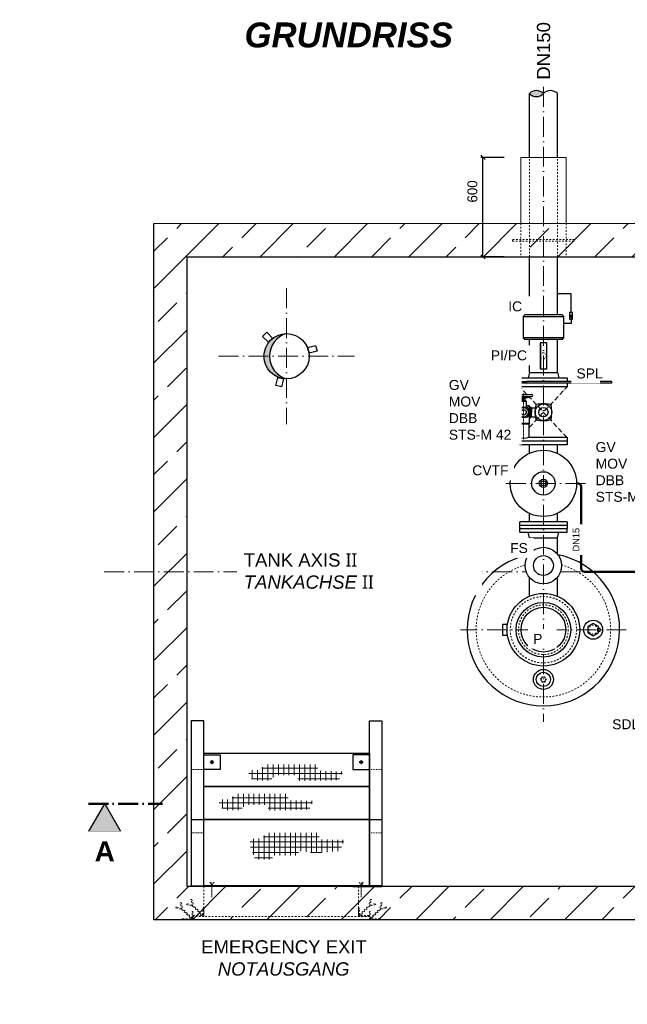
# Model space of a CAD drawing. Header units: millimetres. Extents: x -48448 to 452754, y -13941 to 17062.
# Tile 27 of 256: x -19468 to -15802, y -7343 to -1403. Entities that reach past the tile are written whole.
import ezdxf

# ---------------------------------------------------------------- set-up
doc = ezdxf.new("R2010")
doc.units = ezdxf.units.MM
for name, pattern in [('ACAD_ISO10W100', [18, 12, -3, 0, -3]), ('JIS_02_1.0', [2, 1, -1]), ('STRICHPUNKT', [25.4, 12.7, -6.35, 0, -6.35])]:
    doc.linetypes.add(name, pattern=pattern)
for name, color, linetype in [('0_POL_masch Installation Bestand', 7, 'Continuous'), ('Beschriftung', 7, 'Continuous'), ('Detail Rohrdurchführung', 7, 'Continuous')]:
    doc.layers.add(name, color=color, linetype=linetype)
doc.layers.add('Bemaßung', color=7, linetype='Continuous', lineweight=13)
doc.styles.add('LBB3.5M1000', font='isocp.shx', dxfattribs={"height": 3.5})
doc.dimstyles.new('DIN', dxfattribs={"dimtxt": 2.5, "dimasz": 2.5, "dimexe": 1.25, "dimexo": 0.625, "dimtad": 1, "dimtih": 1, "dimdec": 4, "dimdsep": 46, "dimlunit": 6, "dimtxsty": 'Standard', "dimcen": 2.5, "dimadec": 0, "dimazin": 0, "dimtfac": 1, "dimtdec": 4, "dimtmove": 0, "dimatfit": 3, "dimfxl": 0, "dimtvp": 1, "dimtolj": 1, "dimtzin": 0, "dimarcsym": 0})

# ---------------------------------------------------------------- blocks, each defined once
blk = doc.blocks.new('_Oblique')
at = {"color": 0, "linetype": 'ByBlock', "lineweight": -2}
blk.add_line((-0.5, -0.5), (0.5, 0.5), dxfattribs=at)
blk = doc.blocks.new('*D4')
at = {"layer": 'Bemaßung', "color": 0, "lineweight": -2, "transparency": 16777216}
for p, q in [((-16544.6, -2233.3), (-16685.2, -2233.3)), ((-16672.7, -2833.3), (-16672.7, -2233.3)), ((-16544.6, -2833.3), (-16685.2, -2833.3))]:
    blk.add_line(p, q, dxfattribs=at)
at = {"layer": 'DEFPOINTS', "color": 0, "transparency": 16777216}
for p in [(-16672.7, -2233.3), (-16444.6, -2233.3), (-16444.6, -2833.3)]:
    blk.add_point(p, dxfattribs=at)
at = {"layer": 'Bemaßung', "color": 0, "lineweight": -2, "transparency": 16777216, "xscale": 25, "yscale": 25, "zscale": 25}
for p, rotation in [((-16672.7, -2233.3), 90), ((-16672.7, -2833.3), 270)]:
    blk.add_blockref('_Oblique', p, dxfattribs=dict(at, rotation=rotation))
at = {"layer": 'Bemaßung', "color": 0, "transparency": 16777216, "insert": (-16736.4, -2439), "char_height": 60, "attachment_point": 5, "rotation": 90}
blk.add_mtext('\\A1;600', dxfattribs=at)

msp = doc.modelspace()

# ---------------------------------------------------------------- hatches: boundary and pattern name
at = {"lineweight": 13}
h = msp.add_hatch(dxfattribs=at)
h.set_pattern_fill('ANSI33', color=256, scale=50, style=0)
h.set_pattern_definition([(45, (66735.4, -1596.67), (-224.5064, 224.5064), []), (45, (66959.92, -1596.67), (-224.5064, 224.5064), [158.75, -79.375])])
h.paths.add_polyline_path([(-16308.113, -2633.305), (-18658.113, -2633.305), (-18658.113, -6833.305), (-14558.113, -6833.305), (-14558.113, -6633.305), (-18458.113, -6633.305), (-18458.113, -2833.305), (-16308.113, -2833.305)])
h.paths.add_polyline_path([(-15428.113, -2633.305), (-16308.113, -2633.305), (-16308.113, -2833.305), (-15428.113, -2833.305)], flags=17)
h.paths.add_polyline_path([(-14558.113, -2633.305), (-15428.113, -2633.305), (-15428.113, -2833.305), (-14558.113, -2833.305)])
h.paths.add_polyline_path([(-12808.113, -2633.305), (-14558.113, -2633.305), (-14558.113, -2833.305), (-12808.113, -2833.305)], flags=17)
h.paths.add_polyline_path([(-10458.113, -2633.305), (-12808.113, -2633.305), (-12808.113, -2833.305), (-10658.113, -2833.305), (-10658.113, -6633.305), (-14558.113, -6633.305), (-14558.113, -6833.305), (-10458.113, -6833.305)])
at = {"linetype": 'Continuous', "lineweight": -2, "ltscale": 10}
h = msp.add_hatch(color=256, dxfattribs=at)
h.dxf.hatch_style = 1
h.paths.add_polyline_path([(-16141.066, -3183.585), (-16146.477, -3192.956), (-16135.656, -3192.956)])
h = msp.add_hatch(color=256)
h.dxf.hatch_style = 1
h.paths.add_polyline_path([(-17858.113, -3296.805, 0.41421356), (-17994.613, -3433.305), (-17960.998, -3433.305, -0.33466015)])
h.paths.add_polyline_path([(-17960.998, -3433.305), (-17994.613, -3433.305, 0.41421356), (-17858.113, -3569.805, -0.33466015)])
at = {"lineweight": 9}
h = msp.add_hatch(dxfattribs=at)
h.set_pattern_fill('NET', color=253, scale=10)
h.set_pattern_definition([(0, (0, -1696.675), (0, 31.75), []), (90, (0, -1696.675), (-31.75, 2e-15), [])])
h.paths.add_polyline_path([(-18086.577, -5973.359), (-18084.501, -5931.85), (-18012.874, -5929.775), (-17992.112, -5896.568), (-17671.349, -5896.568), (-17667.196, -5934.963), (-17517.714, -5939.114), (-17541.59, -5991), (-17697.3, -5995.15), (-17789.689, -5996.188), (-17789.689, -5961.944), (-17926.714, -5961.944), (-17956.818, -5994.113), (-18050.244, -5994.113)])
h = msp.add_hatch(dxfattribs=at)
h.set_pattern_fill('NET', color=253, scale=10)
h.set_pattern_definition([(0, (-179.586, -1874.122), (0, 31.75), []), (90, (-179.586, -1874.122), (-31.75, 2e-15), [])])
h.paths.add_polyline_path([(-18266.163, -6150.806), (-18264.087, -6109.298), (-18192.46, -6107.223), (-18171.699, -6074.016), (-17850.935, -6074.016), (-17846.783, -6112.411), (-17697.3, -6116.562), (-17721.176, -6168.447), (-17876.887, -6172.598), (-17969.275, -6173.636), (-17969.275, -6139.392), (-18106.3, -6139.392), (-18136.404, -6171.56), (-18229.831, -6171.56)])
at = {"layer": 'Beschriftung'}
h = msp.add_hatch(color=256, dxfattribs=at)
h.dxf.hatch_style = 1
h.paths.add_polyline_path([(-18955.277, -6133.305), (-18857.303, -6303.001), (-19053.25, -6303.001)])

# ---------------------------------------------------------------- linework, layer by layer
at = {"linetype": 'ACAD_ISO10W100', "lineweight": 18, "ltscale": 10}
for p, q in [((-16308.113, -1808.795), (-16308.113, -5639.305)), ((-17858.113, -3023.305), (-17858.113, -3843.305)), ((-18268.113, -3433.305), (-17448.113, -3433.305)), ((-16054.113, -4200.306), (-16562.112, -4200.306)), ((-18958.113, -4733.305), (-16411.703, -4733.305)), ((-16204.522, -4733.305), (-15680.394, -4733.305)), ((-15807.907, -5083.305), (-16808.319, -5083.305))]:
    msp.add_line(p, q, dxfattribs=at)
at = {"lineweight": 13}
for p, q in [((-16444.613, -2633.305), (-16444.613, -2233.305)), ((-16444.613, -2233.305), (-16171.613, -2233.305)), ((-16171.613, -2233.305), (-16171.613, -2633.305)), ((-18658.113, -2633.305), (-10458.113, -2633.305))]:
    msp.add_line(p, q, dxfattribs=at)
at = {"linetype": 'JIS_02_1.0', "lineweight": 18, "ltscale": 10}
for p, q in [((-16392.263, -2833.305), (-16392.263, -2233.305)), ((-16223.963, -2833.305), (-16223.963, -2233.305)), ((-16444.613, -2633.305), (-16444.613, -2833.305)), ((-16171.613, -2633.305), (-16171.613, -2833.305)), ((-18358.113, -6633.305), (-18358.113, -6813.305)), ((-17423.113, -6633.305), (-17423.113, -6813.305))]:
    msp.add_line(p, q, dxfattribs=at)
for p, q in [((-18658.113, -6833.305), (-18658.113, -2633.305)), ((-18458.113, -6633.305), (-18458.113, -2833.305)), ((-18458.113, -2833.305), (-10658.113, -2833.305)), ((-18433.113, -6228.305), (-18358.113, -6228.305)), ((-17358.113, -6228.305), (-17283.113, -6228.305)), ((-10658.113, -6633.305), (-18458.113, -6633.305)), ((-10458.113, -6833.305), (-18658.113, -6833.305))]:
    msp.add_line(p, q)
at = {"linetype": 'Continuous', "ltscale": 10}
for p, q in [((-16392.263, -3184.306), (-16392.263, -2833.305)), ((-16223.963, -3184.306), (-16223.963, -2833.305)), ((-16185.613, -3321.306), (-16430.613, -3321.306)), ((-16392.263, -3531.306), (-16392.263, -3331.306)), ((-16392.263, -3331.306), (-16223.963, -3331.306)), ((-16223.963, -3531.306), (-16223.963, -3331.306)), ((-16450.613, -3564.306), (-16450.613, -3586.306)), ((-16450.613, -3564.306), (-16165.613, -3564.306)), ((-16392.263, -3531.306), (-16400.613, -3564.306)), ((-16392.263, -3531.306), (-16223.963, -3531.306)), ((-16223.963, -3531.306), (-16215.613, -3564.306)), ((-16165.613, -3564.306), (-16165.613, -3586.306)), ((-16450.613, -3586.306), (-16408.112, -3586.306)), ((-15898.113, -3596.306), (-16450.613, -3596.306)), ((-16450.613, -3596.306), (-16450.613, -3618.306)), ((-16165.613, -3618.306), (-16450.613, -3618.306)), ((-16408.112, -3596.306), (-16408.112, -3586.306)), ((-15898.113, -3586.306), (-16408.112, -3586.306)), ((-16165.613, -3596.306), (-16165.613, -3618.306)), ((-15898.113, -3586.306), (-15898.113, -3596.306)), ((-16165.613, -3946.306), (-16450.613, -3946.306)), ((-16450.612, -3968.306), (-16450.612, -3925.395)), ((-16165.613, -3968.306), (-16450.612, -3968.306)), ((-16165.613, -3924.306), (-16401.478, -3924.306)), ((-16392.263, -4018.871), (-16392.263, -3968.306)), ((-16223.962, -4018.872), (-16223.963, -3968.305)), ((-16165.613, -3924.306), (-16165.613, -3968.306)), ((-16392.263, -4432.306), (-16392.263, -4381.741)), ((-16223.954, -4432.304), (-16223.955, -4381.737))]:
    msp.add_line(p, q, dxfattribs=at)
at = {"linetype": 'ACAD_ISO10W100', "lineweight": 18, "ltscale": 2.5}
for p, q in [((-16408.258, -3663.782), (-16450.613, -3618.306)), ((-16393.074, -3862.527), (-16165.613, -3618.306)), ((-16165.613, -3924.306), (-16393.07, -3680.09))]:
    msp.add_line(p, q, dxfattribs=at)
at = {"lineweight": 50}
for p, q in [((-16108.113, -4200.306), (-16100.443, -4200.306)), ((-16080.443, -4220.306), (-16080.443, -4713.305)), ((-16060.443, -4733.305), (-15680.394, -4733.305))]:
    msp.add_line(p, q, dxfattribs=at)
at = {"linetype": 'Continuous', "lineweight": -2, "ltscale": 10}
for p, q in [((-16450.613, -4473.305), (-16450.612, -4454.305)), ((-16165.613, -4432.306), (-16450.612, -4432.306)), ((-16450.612, -4454.305), (-16450.612, -4432.306)), ((-16165.613, -4454.305), (-16450.612, -4454.305)), ((-16165.613, -4432.306), (-16165.613, -4454.305)), ((-16165.613, -4454.305), (-16165.613, -4473.305)), ((-16450.613, -4473.305), (-16165.613, -4473.305)), ((-16450.613, -4495.305), (-16450.613, -4473.305)), ((-16450.613, -4495.305), (-16165.613, -4495.305)), ((-16392.263, -4528.305), (-16400.613, -4495.305)), ((-16223.963, -4528.305), (-16215.613, -4495.305)), ((-16165.613, -4495.305), (-16165.613, -4473.305)), ((-16392.263, -4528.305), (-16223.963, -4528.305)), ((-16392.263, -4625.462), (-16392.263, -4528.305)), ((-16223.963, -4625.462), (-16223.963, -4528.305)), ((-16392.263, -4881.118), (-16392.263, -4767.149)), ((-16223.963, -4881.118), (-16223.963, -4767.149))]:
    msp.add_line(p, q, dxfattribs=at)
at = {"color": 253, "linetype": 'JIS_02_1.0', "lineweight": 9, "ltscale": 25}
for p, q in [((-18308.113, -5869.64), (-18308.113, -5895.351)), ((-17408.113, -5869.64), (-17408.113, -5895.351)), ((-18320.968, -5882.496), (-18295.258, -5882.496)), ((-17395.258, -5882.496), (-17420.968, -5882.496))]:
    msp.add_line(p, q, dxfattribs=at)
at = {"linetype": 'JIS_02_1.0', "lineweight": 18, "ltscale": 5}
for p, q in [((-18433.113, -5926.504), (-18358.113, -5926.504)), ((-17358.113, -5926.504), (-17283.113, -5926.504)), ((-18433.113, -6309.069), (-18358.113, -6309.069)), ((-17358.113, -6309.069), (-17283.113, -6309.069))]:
    msp.add_line(p, q, dxfattribs=at)
at = {"linetype": 'ACAD_ISO10W100', "lineweight": 50, "ltscale": 10}
msp.add_line((-19053.25, -6133.305), (-18606.972, -6133.305), dxfattribs=at)
at = {"linetype": 'ACAD_ISO10W100', "lineweight": 9, "ltscale": 0.5}
for p, q in [((-18308.113, -6628.353), (-18320.819, -6606.346)), ((-18295.407, -6606.346), (-18308.113, -6628.353)), ((-18308.113, -6696.473), (-18308.113, -6609.467)), ((-17420.819, -6606.346), (-17408.113, -6628.353)), ((-17408.113, -6628.353), (-17395.407, -6606.346)), ((-17408.113, -6696.473), (-17408.113, -6609.467))]:
    msp.add_line(p, q, dxfattribs=at)
at = {"linetype": 'JIS_02_1.0', "lineweight": 18, "ltscale": 10}
for points in [[(-16494.613, -2738.305), (-16121.613, -2738.305), (-16121.613, -2728.305), (-16494.613, -2728.305)], [(-18423.113, -6833.305), (-17358.113, -6833.305), (-17358.113, -6813.305), (-18423.113, -6813.305)]]:
    msp.add_lwpolyline(points, close=True, dxfattribs=at)
at = {"linetype": 'Continuous', "lineweight": -2, "ltscale": 10}
for points in [[(-16141.066, -3169.585), (-16141.066, -3056.505), (-16223.963, -3056.505), (-16223.963, -3056.505)], [(-16141.066, -3189.833), (-16141.066, -3236.505), (-16185.613, -3236.505), (-16185.613, -3236.505)]]:
    msp.add_lwpolyline(points, dxfattribs=at)
for points in [[(-16150.057, -3210.08), (-16132.075, -3210.08), (-16132.075, -3169.585), (-16150.057, -3169.585)], [(-16141.066, -3183.585), (-16146.477, -3192.956), (-16135.656, -3192.956)]]:
    msp.add_lwpolyline(points, close=True, dxfattribs=at)
for points in [[(-17977.614, -3289.056), (-17942.259, -3324.411), (-17967.007, -3349.16), (-18002.363, -3313.804)], [(-17673.438, -3401.939), (-17721.735, -3414.88), (-17730.793, -3381.073), (-17682.497, -3368.132)], [(-17923.286, -3608.921), (-17910.345, -3560.625), (-17876.538, -3569.684), (-17889.479, -3617.98)], [(-16008.113, -5120.256), (-15976.113, -5101.781), (-15976.113, -5064.83), (-16008.113, -5046.355), (-16040.113, -5064.83), (-16040.113, -5101.781)], [(-18433.113, -6628.353), (-18358.113, -6628.353), (-18358.113, -5633.487), (-18433.113, -5633.487)], [(-17283.113, -6628.353), (-17358.113, -6628.353), (-17358.113, -5633.487), (-17283.113, -5633.487)], [(-17358.113, -6028.353), (-18358.113, -6028.353), (-18358.113, -5828.401), (-17358.113, -5828.401)], [(-18307.865, -5873.95), (-18315.575, -5877.645), (-18315.823, -5886.191), (-18308.361, -5891.041), (-18300.651, -5887.346), (-18300.403, -5878.801)], [(-17408.361, -5873.95), (-17400.651, -5877.645), (-17400.403, -5886.191), (-17407.865, -5891.041), (-17415.575, -5887.346), (-17415.823, -5878.801)], [(-17358.113, -6228.305), (-18358.113, -6228.305), (-18358.113, -6028.353), (-17358.113, -6028.353)], [(-17358.113, -6628.353), (-18358.113, -6628.353), (-18358.113, -6228.353), (-17358.113, -6228.353)], [(-18433.113, -6628.353), (-18258.113, -6628.353), (-18258.113, -6633.305), (-18433.113, -6633.305)], [(-17283.113, -6628.353), (-17458.113, -6628.353), (-17458.113, -6633.305), (-17283.113, -6633.305)]]:
    msp.add_lwpolyline(points, close=True)
at = {"linetype": 'Continuous', "ltscale": 10}
for points in [[(-16323.641, -3353.316), (-16327.468, -3353.316), (-16327.468, -3509.297), (-16323.641, -3509.297)], [(-16323.641, -3351.307), (-16288.885, -3351.307), (-16288.885, -3511.306), (-16323.641, -3511.306)]]:
    msp.add_lwpolyline(points, close=True, dxfattribs=at)
for points in [[(-16524.722, -5051.035), (-16555.383, -5051.035), (-16555.383, -5115.576), (-16524.722, -5115.576)], [(-15976.113, -5091.503), (-15964.817, -5091.503), (-15964.817, -5075.107), (-15976.113, -5075.107)], [(-18358.113, -5838.487), (-18258.113, -5838.487), (-18258.113, -5926.504), (-18358.113, -5926.504)], [(-17358.113, -5838.487), (-17458.113, -5838.487), (-17458.113, -5926.504), (-17358.113, -5926.504)]]:
    msp.add_lwpolyline(points)
at = {"linetype": 'JIS_02_1.0', "lineweight": 18, "ltscale": 5}
msp.add_lwpolyline([(-16326.588, -5383.305), (-16317.35, -5399.305), (-16298.875, -5399.305), (-16289.638, -5383.305), (-16298.875, -5367.305), (-16317.35, -5367.305)], close=True, dxfattribs=at)
at = {"linetype": 'JIS_02_1.0', "lineweight": 18, "ltscale": 10}
for points in [[(-18424.543, -6751.118), (-18435.103, -6711.705), (-18429.308, -6710.152), (-18419.163, -6748.012)], [(-17356.683, -6751.118), (-17346.122, -6711.705), (-17351.918, -6710.152), (-17362.062, -6748.012)], [(-18491.096, -6765.323), (-18524.714, -6756.315), (-18526.266, -6762.11), (-18488.406, -6772.255)], [(-18489.543, -6771.118), (-18500.103, -6731.705), (-18494.308, -6730.152), (-18484.163, -6768.012)], [(-18489.543, -6771.118), (-18432.406, -6828.255), (-18428.163, -6824.012), (-18484.163, -6768.012)], [(-18426.096, -6745.323), (-18459.714, -6736.315), (-18461.266, -6742.11), (-18423.406, -6752.255)], [(-18424.543, -6751.118), (-18367.406, -6808.255), (-18363.163, -6804.012), (-18419.163, -6748.012)], [(-17356.683, -6751.118), (-17413.82, -6808.255), (-17418.063, -6804.012), (-17362.062, -6748.012)], [(-17355.13, -6745.323), (-17321.512, -6736.315), (-17319.959, -6742.11), (-17357.82, -6752.255)], [(-17291.683, -6771.118), (-17348.82, -6828.255), (-17353.063, -6824.012), (-17297.062, -6768.012)], [(-17291.683, -6771.118), (-17281.122, -6731.705), (-17286.918, -6730.152), (-17297.062, -6768.012)], [(-17290.13, -6765.323), (-17256.512, -6756.315), (-17254.959, -6762.11), (-17292.82, -6772.255)]]:
    msp.add_lwpolyline(points, dxfattribs=at)
for points in [[(-18358.113, -6763.305), (-18358.113, -6813.305), (-18423.113, -6813.305), (-18423.113, -6810.805, -0.41421356), (-18420.613, -6808.305), (-18368.113, -6808.305, 0.41421356), (-18363.113, -6803.305), (-18363.113, -6765.805, -0.41421356), (-18360.613, -6763.305)], [(-17423.113, -6763.305), (-17423.113, -6813.305), (-17358.113, -6813.305), (-17358.113, -6810.805, 0.41421356), (-17360.613, -6808.305), (-17413.113, -6808.305, -0.41421356), (-17418.113, -6803.305), (-17418.113, -6765.805, 0.41421356), (-17420.613, -6763.305)], [(-18423.113, -6783.305), (-18423.113, -6833.305), (-18488.113, -6833.305), (-18488.113, -6830.805, -0.41421356), (-18485.613, -6828.305), (-18433.113, -6828.305, 0.41421356), (-18428.113, -6823.305), (-18428.113, -6785.805, -0.41421356), (-18425.613, -6783.305)], [(-17358.113, -6783.305), (-17358.113, -6833.305), (-17293.113, -6833.305), (-17293.113, -6830.805, 0.41421356), (-17295.613, -6828.305), (-17348.113, -6828.305, -0.41421356), (-17353.113, -6823.305), (-17353.113, -6785.805, 0.41421356), (-17355.613, -6783.305)]]:
    msp.add_lwpolyline(points, format="xyb", close=True, dxfattribs=at)
for centre, radius in [((-17858.113, -3433.305), 136.5), ((-16308.113, -5083.305), 219), ((-16308.113, -5083.305), 165), ((-16308.113, -5083.305), 135), ((-16008.113, -5083.305), 57.5), ((-16308.113, -5383.305), 60.313), ((-16308.113, -5383.305), 43.019)]:
    msp.add_circle(centre, radius)
for centre, radius in [((-16308.113, -3431.306), 18), ((-16308.113, -5083.305), 200), ((-16308.113, -5083.305), 150), ((-16008.113, -5083.305), 26.9)]:
    msp.add_circle(centre, radius, dxfattribs=at)
at = {"linetype": 'Continuous', "ltscale": 10}
for radius in [199.999, 70.373, 25, 15]:
    msp.add_circle((-16308.113, -4200.306), radius, dxfattribs=at)
at = {"linetype": 'Continuous', "lineweight": -2, "ltscale": 10}
for radius in [110, 60]:
    msp.add_circle((-16308.113, -4696.305), radius, dxfattribs=at)
at = {"linetype": 'JIS_02_1.0', "lineweight": 18, "ltscale": 5}
msp.add_circle((-16308.113, -5383.305), 13.45, dxfattribs=at)
for centre, radius, start, end in [((-17819.007, -3433.305), 141.991, 105.9866382, 254.0133618), ((-16308.113, -5083.305), 460, 101.1919386, 78.8080614)]:
    msp.add_arc(centre, radius, start, end)
at = {"lineweight": 50}
for centre, start, end in [((-16100.443, -4220.306), 0, 90), ((-16060.443, -4713.305), 180, 270)]:
    msp.add_arc(centre, 20, start, end, dxfattribs=at)
at = {"linetype": 'JIS_02_1.0', "lineweight": 18, "ltscale": 10}
msp.add_arc((-16308.113, -5083.305), 406, 105.7101746, 74.2898254, dxfattribs=at)
at = {"layer": '0_POL_masch Installation Bestand'}
for p, q in [((-16471.349, -3628.684), (-16482.492, -3628.684)), ((-16482.492, -3628.684), (-16482.492, -3650.969)), ((-16482.492, -3650.969), (-16480.232, -3663.782)), ((-16471.349, -3650.969), (-16482.492, -3650.969)), ((-16473.609, -3663.782), (-16480.232, -3663.782)), ((-16476.92, -3663.782), (-16378.867, -3663.782)), ((-16476.92, -3677.153), (-16378.867, -3677.153)), ((-16436.251, -3687.181), (-16473.676, -3677.153)), ((-16471.349, -3650.969), (-16473.609, -3663.782)), ((-16471.349, -3628.684), (-16471.349, -3650.969)), ((-16436.251, -3677.153), (-16436.251, -3687.181)), ((-16419.537, -3677.153), (-16419.537, -3687.181)), ((-16419.537, -3687.181), (-16382.112, -3677.153)), ((-16555.474, -3742.058), (-16524.09, -3742.058)), ((-16524.09, -3803.341), (-16524.09, -3739.272)), ((-16524.09, -3739.272), (-16518.518, -3739.272)), ((-16521.304, -3739.272), (-16521.304, -3803.341)), ((-16518.518, -3803.341), (-16518.518, -3739.272)), ((-16518.518, -3742.058), (-16499.961, -3742.058)), ((-16499.961, -3739.272), (-16497.176, -3739.272)), ((-16499.961, -3739.272), (-16499.961, -3803.341)), ((-16497.176, -3803.341), (-16497.176, -3739.272)), ((-16497.176, -3742.058), (-16427.894, -3742.058)), ((-16463.55, -3742.058), (-16463.55, -3733.422)), ((-16444.607, -3733.422), (-16463.55, -3733.422)), ((-16444.607, -3735.094), (-16463.55, -3735.094)), ((-16444.607, -3705.009), (-16441.822, -3702.224)), ((-16444.607, -3705.009), (-16411.18, -3705.009)), ((-16444.607, -3705.009), (-16444.607, -3742.058)), ((-16441.822, -3699.438), (-16413.966, -3699.438)), ((-16441.822, -3702.224), (-16441.822, -3699.438)), ((-16441.822, -3702.224), (-16413.966, -3702.224)), ((-16419.537, -3687.181), (-16436.251, -3687.181)), ((-16436.251, -3688.296), (-16436.251, -3699.438)), ((-16419.537, -3688.296), (-16436.251, -3688.296)), ((-16433.465, -3687.181), (-16433.465, -3688.296)), ((-16422.323, -3687.181), (-16422.323, -3688.296)), ((-16419.537, -3688.296), (-16419.537, -3699.438)), ((-16413.966, -3702.224), (-16413.966, -3699.438)), ((-16411.18, -3705.009), (-16413.966, -3702.224)), ((-16411.18, -3705.009), (-16411.18, -3743.065)), ((-16392.238, -3733.422), (-16411.18, -3733.422)), ((-16392.238, -3735.094), (-16411.18, -3735.094)), ((-16392.238, -3842.268), (-16392.238, -3733.422)), ((-16392.238, -3737.879), (-16386.11, -3737.879)), ((-16386.11, -3737.879), (-16386.11, -3771.306)), ((-16386.11, -3740.665), (-16383.324, -3740.665)), ((-16383.324, -3740.665), (-16383.324, -3771.306)), ((-16383.324, -3740.665), (-16379.385, -3744.604)), ((-16561.045, -3794.984), (-16561.045, -3747.629)), ((-16555.474, -3800.555), (-16524.09, -3800.555)), ((-16518.518, -3800.555), (-16499.961, -3800.555)), ((-16497.176, -3800.555), (-16427.894, -3800.555)), ((-16463.55, -3842.268), (-16463.55, -3800.555)), ((-16386.11, -3804.734), (-16386.11, -3771.306)), ((-16386.11, -3801.948), (-16383.324, -3801.948)), ((-16383.324, -3801.948), (-16383.324, -3771.306)), ((-16383.324, -3801.948), (-16379.385, -3798.009)), ((-16379.385, -3744.604), (-16379.385, -3771.306)), ((-16379.385, -3744.604), (-16356.755, -3744.604)), ((-16379.385, -3798.009), (-16379.385, -3771.306)), ((-16379.385, -3798.009), (-16356.755, -3798.009)), ((-16518.518, -3803.341), (-16524.09, -3803.341)), ((-16497.176, -3803.341), (-16499.961, -3803.341)), ((-16392.238, -3839.482), (-16463.55, -3839.482)), ((-16392.238, -3842.268), (-16463.55, -3842.268)), ((-16462.714, -3921.141), (-16462.714, -3842.268)), ((-16393.074, -3921.141), (-16393.074, -3842.268)), ((-16392.238, -3804.734), (-16386.11, -3804.734))]:
    msp.add_line(p, q, dxfattribs=at)
at = {"layer": '0_POL_masch Installation Bestand', "linetype": 'STRICHPUNKT', "lineweight": 18, "ltscale": 0.1}
for p, q in [((-16476.92, -3677.153), (-16478.94, -3680.652)), ((-16476.92, -3683.754), (-16476.92, -3625.206)), ((-16476.92, -3677.153), (-16474.901, -3680.652)), ((-16427.894, -3655.404), (-16427.894, -3936.646))]:
    msp.add_line(p, q, dxfattribs=at)
at = {"layer": '0_POL_masch Installation Bestand'}
for centre, radius in [((-16427.894, -3771.306), 29.249), ((-16308.113, -3771.306), 50.141), ((-16427.894, -3771.306), 16.249), ((-16308.113, -3771.306), 27.856)]:
    msp.add_circle(centre, radius, dxfattribs=at)
for centre, radius, start, end in [((-16476.92, -3670.468), 6.685, 90, 270), ((-16378.867, -3670.468), 6.685, 270, 90), ((-16555.474, -3747.629), 5.571, 90, 180), ((-16427.894, -3881.254), 139.197, 79.4108086, 100.5891963), ((-16119.631, -3771.306), 238.623, 169.41081, 190.5891977), ((-16351.452, -3727.968), 2.786, 100.5891963, 169.41081), ((-16308.113, -3959.788), 238.623, 79.4108086, 100.5891963), ((-16264.774, -3727.968), 2.786, 10.5891949, 79.4108086), ((-16496.595, -3771.306), 238.623, 349.4108081, 10.5891949), ((-16555.474, -3794.984), 5.571, 180, 270), ((-16317.946, -3771.306), 139.197, 169.41081, 190.5891977), ((-16453.175, -3746.025), 1.625, 100.5891963, 169.41081), ((-16453.175, -3796.587), 1.625, 190.5891977, 259.4108114), ((-16427.894, -3661.359), 139.197, 259.4108114, 280.5891982), ((-16402.613, -3746.025), 1.625, 10.5891949, 79.4108086), ((-16402.613, -3796.587), 1.625, 280.5891982, 349.4108081), ((-16537.842, -3771.306), 139.197, 349.4108081, 10.5891949), ((-16351.452, -3814.645), 2.786, 190.5891977, 259.4108114), ((-16308.113, -3582.824), 238.623, 259.4108114, 280.5891982), ((-16264.774, -3814.645), 2.786, 280.5891982, 349.4108081), ((-16427.894, -3841.421), 86.993, 246.4054407, 293.5945593)]:
    msp.add_arc(centre, radius, start, end, dxfattribs=at)
at = {"layer": 'Beschriftung'}
msp.add_lwpolyline([(-18955.277, -6133.305), (-18857.303, -6303.001), (-19053.25, -6303.001)], close=True, dxfattribs=at)

# ---------------------------------------------------------------- texts
at = {"layer": 'Beschriftung', "char_height": 80, "attachment_point": 1, "style": 'LBB3.5M1000', "bg_fill": 2}
for s, insert, width in [('\\pi30.171;{\\fArial|b1|i0|c0|p34;MOV - MOTOR DRIVE (FOR HYDRANT \\P\\pi286.54;REFUELING SYSTEM ONLY)\\P\\pi139.2;\\fArial|b1|i1|c0|p34;MOV - MOTORANTRIEB (NUR BEI\\P\\pi48.371;HYDRANTENBETANKUNGSSYSTEM)\\fArial|b0|i0|c0|p34; }', (-42800.911, -5961.127), 2074.14918), ('\\pi204.36;{\\fArial|b0|i0|c0|p34;EMERGENCY EXIT\\P\\pi304.68;\\fArial|b0|i1|c0|p34;NOTAUSGANG}', (-18577.721, -6956.755), 1397.41521)]:
    msp.add_mtext(s, dxfattribs=dict(at, insert=insert, width=width))

# ---------------------------------------------------------------- dimensions: what is measured, and where the dimension line sits
at = {"layer": 'Bemaßung'}
dim = msp.add_linear_dim(base=(-16672.748, -2233.305), p1=(-16444.613, -2833.305), p2=(-16444.613, -2233.305), angle=90, dimstyle='DIN', override={"dimscale": 10, "dimtxt": 6, "dimexo": 10, "dimgap": 2, "dimdec": 2, "dimblk1": 'Oblique', "dimblk2": 'Oblique', "dimsah": 1, "dimtdec": 2, "dimtmove": 2}, dxfattribs=at)
dim.commit()
dim.dimension.update_dxf_attribs({"geometry": '*D4', "text_midpoint": (-16736.402, -2439.003), "dimtype": 160})

# ---------------------------------------------------------------- next in the draw order: texts
at = {"layer": 'Beschriftung', "attachment_point": 1, "style": 'LBB3.5M1000', "bg_fill": 2}
for s, insert, char_height, width in [('\\pi74.897;{\\fArial|b1|i0|c0|p34;GROUND PLAN\\L\\P\\pi221.06;\\fArial|b1|i1|c0|p34;\\lGRUNDRISS}', (-18332.719, -1169.659), 150, 1682.94636), ('{\\fArial|b0|i0|c0|p34;TANK AXIS \\fSegoe UI|b0|i0|c0|p34;II\\fArial|b0|i0|c0|p34;\\P\\fArial|b0|i1|c0|p34;TANKACHSE \\fSegoe UI|b0|i0|c0|p34;II}', (-18116.394, -4622.521), 80, 1397.41521), ('{\\fArial|b0|i0|c0|p34;\\C256;SDL}', (-15893.159, -5623.808), 60, 172.60266), ('\\pi37.769;{\\fArial|b1|i0|c0|p34;A}', (-19053.25, -6360.573), 120, 195.94711)]:
    msp.add_mtext(s, dxfattribs=dict(at, insert=insert, char_height=char_height, width=width))
at = {"layer": 'Beschriftung', "color": 1, "char_height": 60, "attachment_point": 1, "style": 'LBB3.5M1000', "bg_fill": 2}
for s, insert, width in [('{\\fArial|b0|i0|c0|p34;\\C256;IC}', (-16520.461, -3102.494), 111.95845), ('{\\fArial|b0|i0|c0|p34;\\C256;PI/PC}', (-16625.852, -3397.933), 219.13903), ('{\\fArial|b0|i0|c0|p34;\\C256;SPL}', (-16108.865, -3507.245), 111.95845), ('{\\fArial|b0|i0|c0|p34;\\C256;GV\\PMOV\\PDBB\\PSTS-M 42}', (-16878.987, -3576.538), 410.51138), ('{\\fArial|b0|i0|c0|p34;\\C256;CVTF}', (-16737.344, -4091.904), 221.75514), ('{\\fArial|b0|i0|c0|p34;\\C256;FS}', (-16509.093, -4560.592), 111.95845), ('{\\fArial|b0|i0|c0|p34;\\C256;P}', (-16370.277, -5108.664), 111.95845)]:
    msp.add_mtext(s, dxfattribs=dict(at, insert=insert, width=width))
at = {"layer": 'Beschriftung', "insert": (-16131.041, -4611.702), "char_height": 40, "width": 144.48459, "attachment_point": 1, "rotation": 90, "style": 'LBB3.5M1000', "bg_fill": 2}
msp.add_mtext('{\\fArial|b0|i0|c0|p34;DN15}', dxfattribs=at)

# ---------------------------------------------------------------- next in the draw order: hatches: boundary and pattern name
h = msp.add_hatch(color=256)
h.dxf.hatch_style = 1
h.paths.add_polyline_path([(-16308.113, -1848.596, 0.43057008), (-16392.262, -1848.596, 0.43057008)])
at = {"lineweight": 9}
h = msp.add_hatch(dxfattribs=at)
h.set_pattern_fill('NET', color=253, scale=10)
h.set_pattern_definition([(0, (8.305, -2109.682), (0, 31.75), []), (90, (8.305, -2109.682), (-31.75, 2e-15), [])])
h.paths.add_polyline_path([(-18078.272, -6386.366), (-18076.196, -6344.857), (-18004.569, -6342.782), (-17983.808, -6309.575), (-17663.044, -6309.575), (-17658.892, -6347.97), (-17509.41, -6352.121), (-17534.621, -6418.752), (-17691.551, -6431.11), (-17782.603, -6417.402), (-17792.594, -6445.396), (-17929.619, -6445.396), (-17953.283, -6469.965), (-18046.71, -6469.965)])

# ---------------------------------------------------------------- next in the draw order: linework, layer by layer
at = {"linetype": 'Continuous', "ltscale": 10}
for p, q in [((-16392.263, -2233.305), (-16392.262, -1848.596)), ((-16223.963, -2233.305), (-16223.963, -1848.596)), ((-16430.613, -3194.306), (-16185.613, -3194.306))]:
    msp.add_line(p, q, dxfattribs=at)
msp.add_lwpolyline([(-16420.613, -3331.306), (-16195.613, -3331.306), (-16185.613, -3321.306), (-16185.613, -3194.306), (-16195.613, -3184.306), (-16420.613, -3184.306), (-16430.613, -3194.306), (-16430.613, -3321.306)], close=True, dxfattribs=at)
for centre, start, end in [((-16350.188, -1888.397), 43.4094698, 136.5905302), ((-16266.038, -1888.397), 43.4094698, 136.5905302), ((-16350.188, -1808.795), 223.4094698, 316.5905302)]:
    msp.add_arc(centre, 57.917, start, end, dxfattribs=at)

# ---------------------------------------------------------------- next in the draw order: texts
at = {"layer": 'Beschriftung', "insert": (-37990.525, -4143.164), "char_height": 150, "width": 1682.94636, "attachment_point": 1, "style": 'LBB3.5M1000', "bg_fill": 2}
msp.add_mtext('\\pi387.94;{\\fArial|b1|i0|c0|p34;SECTION\\L\\P\\pi383.65;\\fArial|b1|i1|c0|p34;\\lSCHNITT}', dxfattribs=at)

# ---------------------------------------------------------------- next in the draw order: texts
at = {"layer": 'Beschriftung', "insert": (-16347.467, -1765.02), "char_height": 80, "width": 144.48459, "attachment_point": 1, "rotation": 90, "style": 'LBB3.5M1000', "bg_fill": 2}
msp.add_mtext('{\\fArial|b0|i0|c0|p34;DN150}', dxfattribs=at)
at = {"layer": 'Beschriftung', "color": 1, "insert": (-15992.936, -3951.447), "char_height": 60, "width": 410.51138, "attachment_point": 1, "style": 'LBB3.5M1000', "bg_fill": 2}
msp.add_mtext('{\\fArial|b0|i0|c0|p34;\\C256;GV\\PMOV\\PDBB\\PSTS-M 42}', dxfattribs=at)
at = {"layer": 'Detail Rohrdurchführung', "insert": (-33393.503, -2212.156), "char_height": 150, "width": 3525.83214, "attachment_point": 1, "style": 'LBB3.5M1000', "bg_fill": 2}
msp.add_mtext('\\pi352.65;{\\fArial|b1|i0|c0|p34;DETAIL PIPE PENETRATION\\P\\pi148.57;\\fArial|b1|i1|c0|p34;DETAIL ROHRDURCHFÜHRUNG}', dxfattribs=at)

# ---------------------------------------------------------------- next in the draw order: texts
at = {"layer": 'Beschriftung', "insert": (-47469.223, -1169.659), "char_height": 150, "width": 1682.94636, "attachment_point": 1, "style": 'LBB3.5M1000', "bg_fill": 2}
msp.add_mtext('\\pi74.897;{\\fArial|b1|i0|c0|p34;GROUND PLAN\\L\\P\\pi221.06;\\fArial|b1|i1|c0|p34;\\lGRUNDRISS}', dxfattribs=at)

# ---------------------------------------------------------------- next in the draw order: texts
at = {"layer": 'Beschriftung', "insert": (-38623.923, -1966.453), "char_height": 150, "width": 1682.94636, "attachment_point": 1, "style": 'LBB3.5M1000', "bg_fill": 2}
msp.add_mtext('\\pi179.16;{\\fArial|b1|i0|c0|p34;FILLING PIPE\\L\\P\\pi267.41;\\fArial|b1|i1|c0|p34;\\lFÜLLROHR}', dxfattribs=at)

doc.saveas('drawing.dxf')
